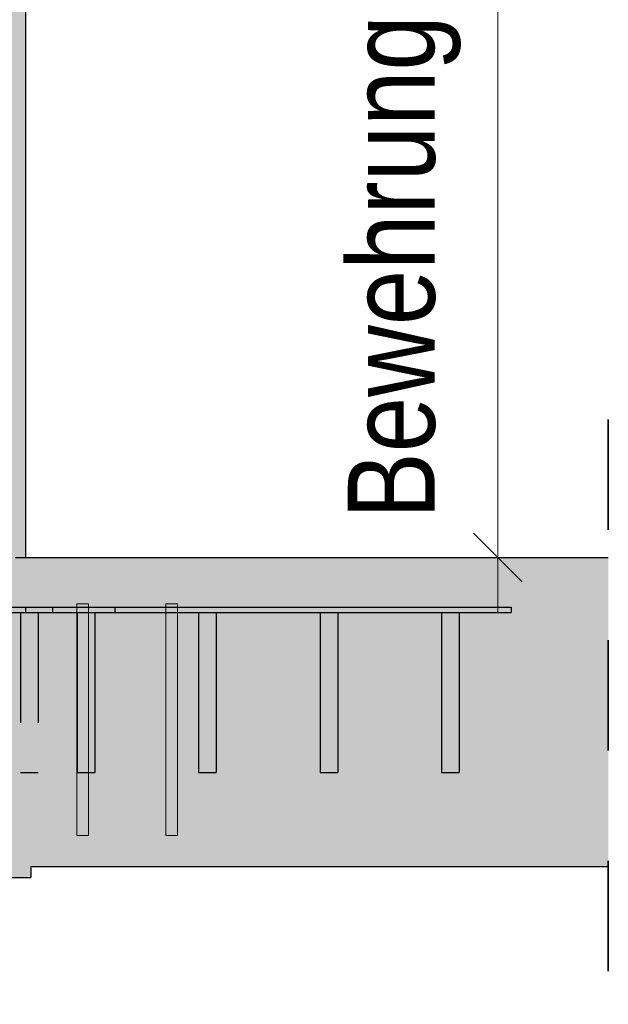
# Model space of a CAD drawing. Header units: millimetres. Extents: x -17.3 to 56.2, y -13.9 to 21.4.
# Tile 26 of 56: x 10.342 to 10.875, y 4.452 to 5.344. Entities that reach past the tile are written whole.
import ezdxf
from ezdxf.enums import TextEntityAlignment as Align

# ---------------------------------------------------------------- set-up
doc = ezdxf.new("R2010")
doc.units = ezdxf.units.MM
doc.linetypes.add('HIDDEN', pattern=[0.375, 0.25, -0.125])
for name, color, linetype, lineweight in [('Achsen', 7, 'Continuous', 20), ('einlesen aus Plan EG', 7, 'Continuous', 20), ('Geschnittene Kanten', 7, 'Continuous', 20), ('Schraffuren', 7, 'Continuous', 20)]:
    doc.layers.add(name, color=color, linetype=linetype, lineweight=lineweight)
doc.styles.add('Arial Narrow', font='ARIALN.TTF')

msp = doc.modelspace()

# ---------------------------------------------------------------- hatches: boundary and pattern name
at = {"layer": 'Schraffuren', "lineweight": 13, "true_color": 0xd7ffd7}
for points in [[(10.107317, 4.856926), (10.347317, 4.856926), (10.347317, 10.416926), (10.107317, 10.416926)], [(10.352268, 4.576933), (10.875341, 4.576933), (10.875341, 4.856933), (9.637317, 4.856933), (9.637317, 4.566933), (10.352268, 4.566933)]]:
    msp.add_hatch(color=254, dxfattribs=at).paths.add_polyline_path(points)
at = {"layer": 'Schraffuren', "lineweight": 13, "true_color": 0x4682b4}
for points in [[(10.347317, 4.806926), (10.567317, 4.806926), (10.567317, 4.811926), (10.347317, 4.811926)], [(10.567317, 4.806926), (10.787317, 4.806926), (10.787317, 4.811926), (10.567317, 4.811926)], [(10.394317, 4.661926), (10.410317, 4.661926), (10.410317, 4.806926), (10.394317, 4.806926)], [(10.504317, 4.661926), (10.520317, 4.661926), (10.520317, 4.806926), (10.504317, 4.806926)], [(10.614317, 4.661926), (10.630317, 4.661926), (10.630317, 4.806926), (10.614317, 4.806926)], [(10.724317, 4.661926), (10.740317, 4.661926), (10.740317, 4.806926), (10.724317, 4.806926)]]:
    msp.add_hatch(color=145, dxfattribs=at).paths.add_polyline_path(points)

# ---------------------------------------------------------------- linework, layer by layer
at = {"color": 2, "linetype": 'HIDDEN', "lineweight": 35, "ltscale": 0.25}
msp.add_line((10.875341, 4.981933), (10.875341, 4.451933), dxfattribs=at)
at = {"color": 3, "linetype": 'HIDDEN', "lineweight": 25, "ltscale": 0.25}
for p, q in [((10.338183, 4.856933), (10.345011, 4.856933)), ((10.345011, 4.856933), (10.347317, 4.856933)), ((10.326312, 4.811926), (10.347317, 4.811926)), ((10.37182, 4.811926), (10.37182, 4.806926)), ((10.428389, 4.811926), (10.428389, 4.806926)), ((10.326312, 4.806926), (10.347317, 4.806926)), ((10.343061, 4.806926), (10.343061, 4.661926)), ((10.359061, 4.806926), (10.359061, 4.661926)), ((10.394317, 4.806926), (10.394926, 4.806926)), ((10.394926, 4.806926), (10.39666, 4.806926)), ((10.39666, 4.806926), (10.399256, 4.806926)), ((10.399256, 4.806926), (10.402317, 4.806926)), ((10.402317, 4.806926), (10.405379, 4.806926)), ((10.405379, 4.806926), (10.407974, 4.806926)), ((10.407974, 4.806926), (10.409708, 4.806926)), ((10.409708, 4.806926), (10.410317, 4.806926)), ((10.504317, 4.806926), (10.504926, 4.806926)), ((10.504926, 4.806926), (10.50666, 4.806926)), ((10.50666, 4.806926), (10.509256, 4.806926)), ((10.509256, 4.806926), (10.512317, 4.806926)), ((10.512317, 4.806926), (10.515379, 4.806926)), ((10.515379, 4.806926), (10.517974, 4.806926)), ((10.517974, 4.806926), (10.519708, 4.806926)), ((10.519708, 4.806926), (10.520317, 4.806926)), ((10.614317, 4.806926), (10.614926, 4.806926)), ((10.614926, 4.806926), (10.61666, 4.806926)), ((10.61666, 4.806926), (10.619256, 4.806926)), ((10.619256, 4.806926), (10.622317, 4.806926)), ((10.622317, 4.806926), (10.625379, 4.806926)), ((10.625379, 4.806926), (10.627974, 4.806926)), ((10.627974, 4.806926), (10.629708, 4.806926)), ((10.629708, 4.806926), (10.630317, 4.806926)), ((10.724317, 4.806926), (10.724926, 4.806926)), ((10.724926, 4.806926), (10.72666, 4.806926)), ((10.72666, 4.806926), (10.729256, 4.806926)), ((10.729256, 4.806926), (10.732317, 4.806926)), ((10.732317, 4.806926), (10.735379, 4.806926)), ((10.735379, 4.806926), (10.737974, 4.806926)), ((10.737974, 4.806926), (10.739708, 4.806926)), ((10.739708, 4.806926), (10.740317, 4.806926)), ((10.343061, 4.661926), (10.34367, 4.661926)), ((10.34367, 4.661926), (10.345404, 4.661926)), ((10.345404, 4.661926), (10.347999, 4.661926)), ((10.347999, 4.661926), (10.351061, 4.661926)), ((10.351061, 4.661926), (10.354122, 4.661926)), ((10.354122, 4.661926), (10.356718, 4.661926)), ((10.356718, 4.661926), (10.358452, 4.661926)), ((10.358452, 4.661926), (10.359061, 4.661926))]:
    msp.add_line(p, q, dxfattribs=at)
at = {"layer": 'Achsen', "color": 10, "linetype": 'Continuous'}
for p, q in [((10.394067, 4.814933), (10.404567, 4.814933)), ((10.394067, 4.604933), (10.394067, 4.814933)), ((10.404567, 4.814933), (10.404567, 4.604933)), ((10.474505, 4.814933), (10.485005, 4.814933)), ((10.474505, 4.604933), (10.474505, 4.814933)), ((10.485005, 4.814933), (10.485005, 4.604933)), ((10.404567, 4.604933), (10.394067, 4.604933)), ((10.485005, 4.604933), (10.474505, 4.604933))]:
    msp.add_line(p, q, dxfattribs=at)
at = {"layer": 'einlesen aus Plan EG', "color": 6, "linetype": 'Continuous', "lineweight": 13}
for p, q in [((10.775449, 4.806933), (10.775449, 6.172213)), ((10.725449, 4.856933), (10.875449, 4.856933))]:
    msp.add_line(p, q, dxfattribs=at)
at = {"layer": 'einlesen aus Plan EG', "color": 2, "linetype": 'Continuous', "lineweight": 35}
msp.add_line((10.753352, 4.87903), (10.797546, 4.834836), dxfattribs=at)
at = {"layer": 'Geschnittene Kanten', "color": 3, "linetype": 'Continuous', "lineweight": 25}
for p, q in [((10.347317, 10.416926), (10.347317, 4.856926)), ((10.347317, 4.856933), (10.875341, 4.856933)), ((10.347317, 4.811926), (10.347317, 4.806926)), ((10.347317, 4.811926), (10.567317, 4.811926)), ((10.567317, 4.811926), (10.787317, 4.811926)), ((10.787317, 4.811926), (10.787317, 4.806926)), ((10.347317, 4.806926), (10.394317, 4.806926)), ((10.394317, 4.806926), (10.394317, 4.661926)), ((10.410317, 4.806926), (10.410317, 4.661926)), ((10.410317, 4.806926), (10.504317, 4.806926)), ((10.504317, 4.806926), (10.504317, 4.661926)), ((10.520317, 4.806926), (10.520317, 4.661926)), ((10.520317, 4.806926), (10.567317, 4.806926)), ((10.567317, 4.806926), (10.614317, 4.806926)), ((10.614317, 4.806926), (10.614317, 4.661926)), ((10.630317, 4.806926), (10.630317, 4.661926)), ((10.630317, 4.806926), (10.724317, 4.806926)), ((10.724317, 4.806926), (10.724317, 4.661926)), ((10.740317, 4.806926), (10.740317, 4.661926)), ((10.740317, 4.806926), (10.787317, 4.806926)), ((10.394317, 4.661926), (10.410317, 4.661926)), ((10.504317, 4.661926), (10.520317, 4.661926)), ((10.614317, 4.661926), (10.630317, 4.661926)), ((10.724317, 4.661926), (10.740317, 4.661926)), ((10.352268, 4.576933), (10.352268, 4.566933)), ((10.352268, 4.576933), (10.875341, 4.576933)), ((9.637317, 4.566933), (10.352268, 4.566933))]:
    msp.add_line(p, q, dxfattribs=at)

# ---------------------------------------------------------------- texts
at = {"layer": 'einlesen aus Plan EG', "color": 2, "lineweight": 35, "style": 'Arial Narrow'}
msp.add_text('Bewehrung s. Plan A-B-EG-13', height=0.07875, rotation=90, dxfattribs=at).set_placement((10.678838, 5.503717), align=Align.MIDDLE_CENTER)

doc.saveas('drawing.dxf')
